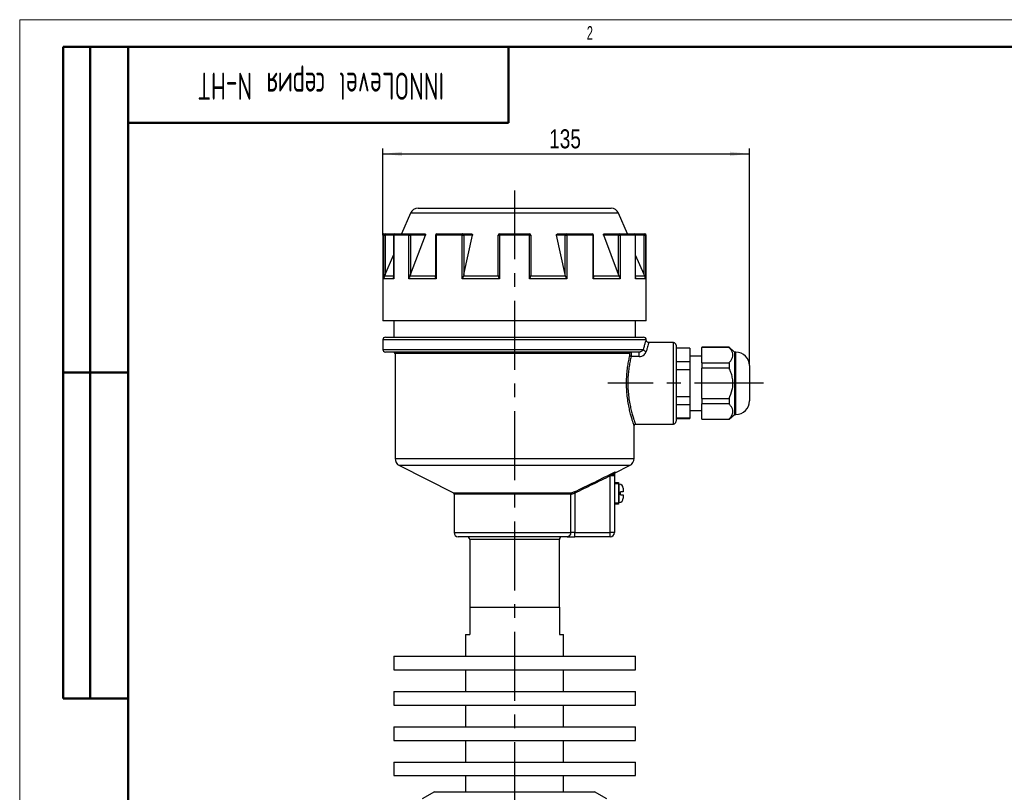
# Model space of a CAD drawing. Header units: millimetres. Extents: x 0 to 420, y 0 to 297.
# Tile 2 of 7: x 0 to 181, y 155 to 297. Entities that reach past the tile are written whole.
import ezdxf

# ---------------------------------------------------------------- set-up
doc = ezdxf.new("R2010")
doc.units = ezdxf.units.MM
doc.linetypes.add('CENTERX2', pattern=[20.32, 12.7, -2.54, 2.54, -2.54])
doc.layers.add('ОСЕВЫЕ', color=7, linetype='Continuous')
doc.layers.add('ОСНОВНОЙ', color=7, linetype='Continuous', lineweight=25)
doc.styles.add('SLDTEXTSTYLE0', font='TXT', dxfattribs={"width": 0.605, "bigfont": 'bigfont'})
doc.styles.add('SLDTEXTSTYLE2', font='TXT', dxfattribs={"width": 0.605})
doc.styles.add('SLDTEXTSTYLE4', font='TXT', dxfattribs={"width": 0.75})
doc.dimstyles.new('SLDDIMSTYLE0', dxfattribs={"dimtxt": 3.5, "dimasz": 3.556, "dimexe": 0, "dimexo": 0.0625, "dimgap": 0.875, "dimtad": 1, "dimdec": 0, "dimlfac": 2, "dimrnd": 1e-09, "dimzin": 12, "dimdsep": 46, "dimtxsty": 'SLDTEXTSTYLE4', "dimsah": 1, "dimcen": 0.09, "dimadec": 0, "dimazin": 3, "dimtfac": 1, "dimtdec": 0, "dimtofl": 0, "dimtmove": 0, "dimatfit": 3, "dimfxl": 0, "dimfrac": 2, "dimtolj": 1, "dimtzin": 12, "dimarcsym": 0})

# ---------------------------------------------------------------- blocks, each defined once
blk = doc.blocks.new('_D')
at = {"layer": 'ОСЕВЫЕ'}
for p, q in [((66.86, 257.29), (66.86, 273.29)), ((66.86, 272.29), (134.36, 272.29)), ((134.36, 233.29), (134.36, 273.29))]:
    blk.add_line(p, q, dxfattribs=at)
for points in [[(66.86, 272.29), (70.42, 271.91), (70.42, 272.68)], [(134.36, 272.29), (130.81, 272.68), (130.81, 271.91)]]:
    blk.add_solid(points, dxfattribs=at)
at = {"layer": 'ОСЕВЫЕ', "insert": (97.48, 276.81), "char_height": 3.5, "attachment_point": 1, "style": 'SLDTEXTSTYLE4'}
blk.add_mtext('135', dxfattribs=at)

msp = doc.modelspace()

# ---------------------------------------------------------------- linework, layer by layer
at = {"color": 7, "linetype": 'Continuous', "lineweight": 18}
for q in [(420, 297), (0, 0)]:
    msp.add_line((0, 297), q, dxfattribs=at)
at = {"color": 7, "linetype": 'Continuous', "lineweight": 50}
for p, q in [((8, 172), (8, 292)), ((20, 292), (8, 292)), ((8, 172), (8, 292)), ((13, 172), (13, 292)), ((13, 172), (13, 292)), ((20, 292), (20, 5)), ((415, 292), (20, 292)), ((20, 292), (20, 5)), ((90, 278), (90, 292)), ((20, 278), (90, 278)), ((8, 232), (20, 232)), ((8, 172), (20, 172))]:
    msp.add_line(p, q, dxfattribs=at)
at = {"color": 7, "linetype": 'Continuous', "lineweight": 25}
for p, q in [((71.97, 261.39), (70.31, 257.54)), ((73.35, 262.29), (91.11, 262.29)), ((91.11, 262.29), (108.88, 262.29)), ((111.91, 257.54), (110.25, 261.39)), ((67.11, 257.54), (67.27, 257.54)), ((67.27, 257.54), (69.09, 257.54)), ((67.27, 257.54), (67.27, 257.29)), ((69.09, 257.54), (71.84, 257.54)), ((71.84, 257.54), (74.63, 257.54)), ((76.81, 257.54), (81.57, 257.54)), ((81.57, 257.54), (83.19, 257.54)), ((88.36, 257.54), (93.86, 257.54)), ((99.04, 257.54), (100.65, 257.54)), ((100.65, 257.54), (105.41, 257.54)), ((107.59, 257.54), (110.38, 257.54)), ((110.38, 257.54), (113.13, 257.54)), ((113.13, 257.54), (114.95, 257.54)), ((114.95, 257.54), (114.95, 257.29)), ((114.95, 257.54), (115.11, 257.54)), ((66.86, 257.29), (66.86, 241.54)), ((67.02, 249.29), (67.02, 257.29)), ((67.02, 257.29), (67.27, 257.29)), ((67.27, 257.29), (67.27, 250.05)), ((68.84, 257.29), (68.84, 249.5)), ((68.86, 257.29), (68.86, 249.29)), ((71.64, 257.29), (68.86, 257.29)), ((71.64, 249.29), (71.64, 257.29)), ((71.64, 257.29), (71.96, 257.29)), ((71.96, 250.05), (74.69, 257.29)), ((71.96, 257.29), (71.96, 250.05)), ((74.69, 257.29), (71.96, 257.29)), ((76.56, 257.29), (76.56, 249.78)), ((76.66, 257.29), (76.66, 249.29)), ((81.47, 257.29), (76.66, 257.29)), ((81.47, 249.29), (81.47, 257.29)), ((81.47, 257.29), (81.79, 257.29)), ((81.79, 250.05), (83.36, 257.29)), ((81.79, 257.29), (81.79, 250.05)), ((83.36, 257.29), (81.79, 257.29)), ((88.11, 250.05), (88.11, 257.29)), ((88.11, 257.29), (88.33, 257.29)), ((93.89, 257.29), (88.33, 257.29)), ((88.33, 257.29), (88.33, 249.29)), ((93.89, 249.29), (93.89, 257.29)), ((93.89, 257.29), (94.11, 257.29)), ((94.11, 257.29), (94.11, 250.05)), ((100.43, 250.05), (98.86, 257.29)), ((100.43, 257.29), (98.86, 257.29)), ((100.43, 250.05), (100.43, 257.29)), ((100.43, 257.29), (100.75, 257.29)), ((100.75, 257.29), (100.75, 249.29)), ((105.56, 257.29), (100.75, 257.29)), ((105.56, 249.29), (105.56, 257.29)), ((105.66, 249.78), (105.66, 257.29)), ((110.26, 250.05), (107.53, 257.29)), ((110.26, 257.29), (107.53, 257.29)), ((110.26, 250.05), (110.26, 257.29)), ((110.26, 257.29), (110.59, 257.29)), ((110.59, 257.29), (110.59, 249.29)), ((113.36, 257.29), (110.59, 257.29)), ((113.36, 249.29), (113.36, 257.29)), ((113.38, 249.5), (113.38, 257.29)), ((114.95, 250.05), (114.95, 257.29)), ((114.95, 257.29), (115.2, 257.29)), ((115.2, 257.29), (115.2, 249.29)), ((115.36, 241.54), (115.36, 257.29)), ((67.27, 250.05), (68.84, 253.66)), ((114.95, 250.05), (113.38, 253.66)), ((68.86, 249.29), (67.02, 249.29)), ((67.27, 250.05), (67.15, 249.78)), ((76.66, 249.29), (71.64, 249.29)), ((71.96, 250.05), (71.84, 249.78)), ((76.56, 249.78), (71.84, 249.78)), ((88.33, 249.29), (81.47, 249.29)), ((81.79, 250.05), (81.7, 249.78)), ((88.14, 249.78), (81.7, 249.78)), ((88.14, 249.78), (88.11, 250.05)), ((100.75, 249.29), (93.89, 249.29)), ((94.11, 250.05), (94.08, 249.78)), ((100.52, 249.78), (94.08, 249.78)), ((100.52, 249.78), (100.43, 250.05)), ((110.59, 249.29), (105.56, 249.29)), ((110.38, 249.78), (105.66, 249.78)), ((110.38, 249.78), (110.26, 250.05)), ((115.2, 249.29), (113.36, 249.29)), ((115.08, 249.78), (114.95, 250.05)), ((91.11, 241.54), (66.86, 241.54)), ((68.86, 241.54), (68.86, 238.54)), ((115.36, 241.54), (91.11, 241.54)), ((113.36, 238.54), (113.36, 241.54)), ((66.86, 238.04), (66.86, 236.29)), ((67.36, 238.54), (114.86, 238.54)), ((115.36, 238.04), (91.11, 238.04)), ((120.36, 237.54), (115.85, 237.54)), ((114.08, 235.79), (67.36, 235.79)), ((114.08, 234.97), (114.08, 235.79)), ((120.86, 237.04), (120.86, 223.04)), ((123.36, 236.54), (120.86, 236.54)), ((123.36, 236.49), (120.86, 236.49)), ((123.36, 236.54), (123.36, 236.49)), ((123.36, 236.49), (123.36, 233.99)), ((130.61, 236.67), (125.61, 236.67)), ((125.61, 236.67), (125.61, 236.65)), ((130.61, 236.65), (125.61, 236.65)), ((125.61, 233.84), (125.61, 236.65)), ((131.61, 235.79), (130.61, 236.67)), ((130.61, 236.67), (130.61, 236.65)), ((131.86, 235.79), (131.61, 235.79)), ((131.61, 235.79), (131.61, 224.29)), ((69.11, 235.54), (69.11, 216.22)), ((114.08, 234.97), (112.58, 234.97)), ((123.36, 233.99), (120.86, 233.99)), ((125.61, 235.04), (123.36, 235.04)), ((123.36, 233.99), (123.36, 232.54)), ((123.36, 232.54), (120.86, 232.54)), ((123.36, 232.54), (123.36, 227.54)), ((125.61, 233.84), (130.61, 233.84)), ((125.61, 233.84), (125.61, 232.85)), ((130.61, 232.85), (125.61, 232.85)), ((125.61, 227.24), (125.61, 232.85)), ((130.61, 233.84), (130.61, 232.85)), ((134.36, 233.29), (134.36, 226.79)), ((20, 232), (8, 232)), ((123.36, 227.54), (120.86, 227.54)), ((123.36, 227.54), (123.36, 226.1)), ((125.61, 227.24), (130.61, 227.24)), ((125.61, 227.24), (125.61, 226.25)), ((130.61, 227.24), (130.61, 226.25)), ((123.36, 226.1), (120.86, 226.1)), ((123.36, 226.1), (123.36, 223.6)), ((123.36, 225.04), (125.61, 225.04)), ((130.61, 226.25), (125.61, 226.25)), ((125.61, 223.44), (125.61, 226.25)), ((123.36, 223.6), (120.86, 223.6)), ((120.86, 223.54), (123.36, 223.54)), ((123.36, 223.6), (123.36, 223.54)), ((125.61, 223.44), (130.61, 223.44)), ((125.61, 223.44), (125.61, 223.42)), ((125.61, 223.42), (130.61, 223.42)), ((130.61, 223.42), (131.61, 224.29)), ((130.61, 223.44), (130.61, 223.42)), ((131.61, 224.29), (131.86, 224.29)), ((113.11, 216.22), (113.11, 222.31)), ((113.36, 222.54), (120.36, 222.54)), ((69.93, 214.88), (79.85, 209.86)), ((109.62, 213.53), (112.29, 214.88)), ((109.49, 213), (108.74, 213)), ((108.74, 202.54), (108.74, 213)), ((109.49, 213), (109.49, 202.54)), ((109.49, 211.79), (110.24, 211.79)), ((110.24, 211.54), (109.49, 211.54)), ((110.24, 211.79), (110.24, 211.54)), ((110.24, 211.54), (110.24, 208.04)), ((110.39, 211.47), (110.24, 211.47)), ((111.14, 210.72), (111.14, 210.07)), ((79.99, 209.64), (79.99, 202.54)), ((101.5, 202.54), (101.5, 209.64)), ((102.09, 210.03), (102.2, 209.81)), ((102.2, 209.81), (102.2, 202.54)), ((110.64, 209.52), (110.64, 210.07)), ((111.14, 209.52), (111.14, 208.87)), ((109.49, 208.04), (110.24, 208.04)), ((110.24, 207.79), (109.49, 207.79)), ((110.24, 208.12), (110.39, 208.12)), ((110.24, 208.04), (110.24, 207.79)), ((100.8, 201.79), (80.74, 201.79)), ((82.86, 201.29), (82.86, 188.79)), ((99.36, 188.79), (99.36, 201.29)), ((100.8, 201.79), (102.2, 201.79)), ((102.2, 202.54), (101.5, 202.54)), ((102.2, 201.79), (102.2, 202.54)), ((102.2, 202.54), (108.74, 202.54)), ((108.74, 201.79), (102.2, 201.79)), ((108.74, 201.79), (108.74, 202.54)), ((109.49, 202.54), (108.74, 202.54)), ((82.86, 188.79), (82.86, 183.79)), ((82.86, 188.79), (99.36, 188.79)), ((99.36, 188.79), (99.36, 183.79)), ((82.11, 183.79), (82.11, 179.79)), ((82.11, 183.79), (82.86, 183.79)), ((99.36, 183.79), (100.11, 183.79)), ((100.11, 179.79), (100.11, 183.79)), ((68.86, 179.79), (68.86, 177.29)), ((68.86, 179.79), (91.11, 179.79)), ((91.11, 179.79), (113.36, 179.79)), ((113.36, 177.29), (113.36, 179.79)), ((68.86, 177.29), (91.11, 177.29)), ((82.11, 177.29), (82.11, 173.29)), ((91.11, 177.29), (113.36, 177.29)), ((100.11, 173.29), (100.11, 177.29)), ((68.86, 173.29), (68.86, 170.79)), ((68.86, 173.29), (91.11, 173.29)), ((91.11, 173.29), (113.36, 173.29)), ((113.36, 170.79), (113.36, 173.29)), ((68.86, 170.79), (91.11, 170.79)), ((82.11, 170.79), (82.11, 166.79)), ((91.11, 170.79), (113.36, 170.79)), ((100.11, 166.79), (100.11, 170.79)), ((68.86, 166.79), (68.86, 164.29)), ((68.86, 166.79), (91.11, 166.79)), ((91.11, 166.79), (113.36, 166.79)), ((113.36, 164.29), (113.36, 166.79)), ((68.86, 164.29), (91.11, 164.29)), ((82.11, 164.29), (82.11, 160.29)), ((91.11, 164.29), (113.36, 164.29)), ((100.11, 160.29), (100.11, 164.29)), ((68.86, 160.29), (68.86, 157.79)), ((68.86, 160.29), (91.11, 160.29)), ((91.11, 160.29), (113.36, 160.29)), ((113.36, 157.79), (113.36, 160.29)), ((68.86, 157.79), (91.11, 157.79)), ((82.11, 157.79), (82.11, 154.79)), ((91.11, 157.79), (113.36, 157.79)), ((100.11, 154.79), (100.11, 157.79)), ((76.36, 154.79), (74.11, 153.5)), ((76.36, 154.79), (105.86, 154.79)), ((108.11, 153.5), (105.86, 154.79))]:
    msp.add_line(p, q, dxfattribs=at)
at = {"color": 8, "linetype": 'Continuous', "lineweight": 25}
for p, q in [((110.25, 261.39), (71.97, 261.39)), ((67.02, 257.29), (66.86, 257.29)), ((68.84, 257.29), (67.27, 257.29)), ((68.84, 257.29), (68.86, 257.29)), ((76.56, 257.29), (76.66, 257.29)), ((105.56, 257.29), (105.66, 257.29)), ((113.36, 257.29), (113.38, 257.29)), ((114.95, 257.29), (113.38, 257.29)), ((115.36, 257.29), (115.2, 257.29)), ((68.84, 249.78), (67.15, 249.78)), ((115.08, 249.78), (113.38, 249.78)), ((91.11, 238.04), (66.86, 238.04)), ((120.36, 222.54), (120.36, 237.54)), ((66.86, 236.29), (114.86, 236.29)), ((131.86, 224.29), (131.86, 235.79)), ((112.29, 235.54), (69.11, 235.54)), ((69.11, 216.22), (113.11, 216.22)), ((112.29, 214.88), (69.93, 214.88)), ((110.39, 208.12), (110.39, 211.47)), ((79.85, 209.86), (101.63, 209.86)), ((101.5, 209.64), (79.99, 209.64)), ((79.99, 202.54), (101.5, 202.54)), ((91.11, 201.29), (82.86, 201.29)), ((99.36, 201.29), (91.11, 201.29))]:
    msp.add_line(p, q, dxfattribs=at)
at = {"color": 7, "linetype": 'Continuous', "lineweight": 25, "flags": 128}
for points in [[(71.84, 257.54), (71.86, 257.54), (71.89, 257.53), (71.91, 257.5), (71.93, 257.47), (71.94, 257.43), (71.95, 257.39), (71.96, 257.34), (71.96, 257.29)], [(76.81, 257.54), (76.78, 257.54), (76.75, 257.53), (76.73, 257.5), (76.7, 257.47), (76.69, 257.43), (76.67, 257.39), (76.66, 257.34), (76.66, 257.29)], [(81.57, 257.54), (81.55, 257.54), (81.53, 257.53), (81.52, 257.5), (81.5, 257.47), (81.49, 257.43), (81.48, 257.39), (81.47, 257.34), (81.47, 257.29)], [(100.65, 257.54), (100.67, 257.54), (100.69, 257.53), (100.71, 257.5), (100.72, 257.47), (100.73, 257.43), (100.74, 257.39), (100.75, 257.34), (100.75, 257.29)], [(105.41, 257.54), (105.44, 257.54), (105.47, 257.53), (105.5, 257.5), (105.52, 257.47), (105.54, 257.43), (105.55, 257.39), (105.56, 257.34), (105.56, 257.29)], [(110.38, 257.54), (110.36, 257.54), (110.34, 257.53), (110.32, 257.5), (110.3, 257.47), (110.28, 257.43), (110.27, 257.39), (110.26, 257.34), (110.26, 257.29)], [(109.49, 213.41), (109.48, 213.37), (109.44, 213.33), (109.38, 213.29), (109.31, 213.25), (109.22, 213.22), (109.11, 213.2), (108.99, 213.18), (108.86, 213.17)]]:
    msp.add_lwpolyline(points, dxfattribs=at)
at = {"color": 7, "linetype": 'Continuous', "lineweight": 25}
for centre, radius, start, end in [((73.35, 260.79), 1.5, 90, 156.666), ((108.88, 260.79), 1.5, 23.334, 90), ((67.11, 257.29), 0.25, 90, 180), ((67.27, 257.3), 0.249, 90.1899, 180.1887), ((69.09, 257.29), 0.25, 90, 180), ((69.1, 257.3), 0.24, 92.5659, 182.3543), ((71.87, 257.32), 0.229, 96.9182, 185.5507), ((76.81, 257.29), 0.25, 90, 180), ((81.55, 257.31), 0.235, 356.1887, 85.5981), ((88.36, 257.29), 0.25, 90, 180), ((88.9, 257.36), 0.57, 160.7177, 186.209), ((93.32, 257.36), 0.57, 353.791, 19.2823), ((93.86, 257.29), 0.25, 0, 90), ((100.67, 257.31), 0.235, 94.4019, 183.8113), ((105.41, 257.29), 0.25, 0, 90), ((110.36, 257.32), 0.229, 354.4493, 83.0818), ((113.13, 257.29), 0.25, 0, 90), ((113.12, 257.3), 0.24, 357.6457, 87.4341), ((114.95, 257.3), 0.249, 359.8113, 89.8101), ((115.11, 257.29), 0.25, 0, 90), ((67.36, 238.04), 0.5, 90, 180), ((114.86, 238.04), 0.5, 0, 90), ((120.36, 237.04), 0.5, 0, 90), ((67.36, 236.29), 0.5, 180, 270), ((68.86, 235.54), 0.25, 0, 90), ((112.53, 235.55), 0.245, 91.1157, 181.0739), ((115.37, 236.43), 0.529, 195.1348, 267.7096), ((131.86, 233.29), 2.5, 0, 90), ((112.6, 235.25), 0.284, 204.8864, 266.6696), ((131.86, 226.79), 2.5, 270, 0), ((120.36, 223.04), 0.5, 270, 0), ((70.61, 216.22), 1.5, 180, 243.1721), ((111.61, 216.22), 1.5, 296.8279, 0), ((109.74, 213.31), 0.25, 116.7641, 179.9999), ((110.39, 210.72), 0.75, 0, 90), ((79.74, 209.64), 0.25, 0, 63.1721), ((101.75, 209.64), 0.252, 119.4918, 180.7844), ((110.39, 208.87), 0.75, 270, 0), ((80.74, 202.54), 0.75, 180, 270), ((82.36, 201.29), 0.5, 0, 90), ((99.86, 201.29), 0.5, 90, 180), ((100.77, 202.52), 0.726, 272.029, 1.8946), ((108.74, 202.54), 0.75, 270, 0)]:
    msp.add_arc(centre, radius, start, end, dxfattribs=at)
for points, knots in [([(74.63, 257.54), (74.65, 257.54), (74.68, 257.54), (74.71, 257.5), (74.72, 257.45), (74.72, 257.38), (74.7, 257.32), (74.69, 257.29)], [0, 0, 0, 0, 0.191459, 0.382973, 0.574512, 0.775585, 1, 1, 1, 1]), ([(83.19, 257.54), (83.21, 257.54), (83.26, 257.54), (83.31, 257.5), (83.35, 257.45), (83.37, 257.38), (83.37, 257.32), (83.36, 257.29)], [0, 0, 0, 0, 0.191459, 0.382973, 0.574512, 0.775585, 1, 1, 1, 1]), ([(98.86, 257.29), (98.86, 257.32), (98.85, 257.38), (98.87, 257.46), (98.93, 257.51), (98.98, 257.54), (99.02, 257.54), (99.04, 257.54)], [0, 0, 0, 0, 0.233066, 0.466775, 0.683439, 0.881794, 1, 1, 1, 1]), ([(107.53, 257.29), (107.52, 257.32), (107.5, 257.38), (107.5, 257.46), (107.52, 257.51), (107.56, 257.54), (107.58, 257.54), (107.59, 257.54)], [0, 0, 0, 0, 0.233066, 0.466775, 0.683439, 0.881794, 1, 1, 1, 1]), ([(67.15, 249.78), (67.1, 249.66), (67.04, 249.5), (67.02, 249.33), (67.02, 249.29), (67.02, 249.29)], [0, 0, 0, 0, 0.745349, 0.990854, 1, 1, 1, 1]), ([(68.86, 249.29), (68.86, 249.29), (68.85, 249.33), (68.84, 249.4), (68.85, 249.47), (68.85, 249.5)], [0, 0, 0, 0, 0.020816, 0.579582, 1, 1, 1, 1]), ([(71.84, 249.78), (71.78, 249.66), (71.7, 249.5), (71.65, 249.33), (71.64, 249.29), (71.64, 249.29)], [0, 0, 0, 0, 0.745349, 0.990854, 1, 1, 1, 1]), ([(76.66, 249.29), (76.66, 249.29), (76.64, 249.33), (76.59, 249.5), (76.57, 249.66), (76.56, 249.78)], [0, 0, 0, 0, 0.009146, 0.254651, 1, 1, 1, 1]), ([(81.7, 249.78), (81.64, 249.66), (81.56, 249.5), (81.49, 249.33), (81.47, 249.29), (81.47, 249.29)], [0, 0, 0, 0, 0.745349, 0.990854, 1, 1, 1, 1]), ([(88.33, 249.29), (88.33, 249.29), (88.31, 249.33), (88.24, 249.5), (88.18, 249.66), (88.14, 249.78)], [0, 0, 0, 0, 0.009146, 0.254651, 1, 1, 1, 1]), ([(94.08, 249.78), (94.04, 249.66), (93.98, 249.5), (93.91, 249.33), (93.89, 249.29), (93.89, 249.29)], [0, 0, 0, 0, 0.745349, 0.990854, 1, 1, 1, 1]), ([(100.75, 249.29), (100.75, 249.29), (100.73, 249.33), (100.66, 249.5), (100.58, 249.66), (100.52, 249.78)], [0, 0, 0, 0, 0.009146, 0.254651, 1, 1, 1, 1]), ([(105.66, 249.78), (105.65, 249.66), (105.64, 249.5), (105.58, 249.33), (105.56, 249.29), (105.56, 249.29)], [0, 0, 0, 0, 0.745349, 0.990854, 1, 1, 1, 1]), ([(110.59, 249.29), (110.58, 249.29), (110.57, 249.33), (110.52, 249.5), (110.44, 249.66), (110.38, 249.78)], [0, 0, 0, 0, 0.009146, 0.254651, 1, 1, 1, 1]), ([(113.37, 249.5), (113.38, 249.47), (113.39, 249.4), (113.37, 249.33), (113.36, 249.29), (113.36, 249.29)], [0, 0, 0, 0, 0.420418, 0.979184, 1, 1, 1, 1]), ([(115.2, 249.29), (115.2, 249.29), (115.2, 249.33), (115.18, 249.5), (115.12, 249.66), (115.08, 249.78)], [0, 0, 0, 0, 0.009146, 0.254651, 1, 1, 1, 1]), ([(114.86, 236.29), (114.93, 236.57), (115, 236.82), (115.09, 237.15), (115.12, 237.25), (115.17, 237.43), (115.2, 237.52), (115.27, 237.74), (115.3, 237.85), (115.34, 237.97), (115.35, 238), (115.36, 238.03), (115.36, 238.04), (115.36, 238.04)], [0, 0, 0, 0, 0.25, 0.25, 0.375, 0.375, 0.5, 0.5, 0.75, 0.75, 0.875, 0.875, 1, 1, 1, 1]), ([(115.85, 237.55), (115.83, 237.55), (115.74, 237.55), (115.61, 237.6), (115.48, 237.71), (115.41, 237.82), (115.37, 237.93), (115.36, 238.01), (115.36, 238.05), (115.36, 238.06)], [0, 0, 0, 0, 0.097491, 0.3255592, 0.5297114, 0.6960347, 0.8366467, 0.9536758, 1, 1, 1, 1]), ([(112.53, 235.79), (112.53, 235.79), (112.54, 235.79), (112.55, 235.76), (112.56, 235.74), (112.58, 235.66), (112.58, 235.59), (112.6, 235.42), (112.6, 235.32), (112.59, 235.13), (112.59, 235.04), (112.58, 234.97)], [0, 0, 0, 0, 0.125, 0.125, 0.25, 0.25, 0.5, 0.5, 0.75, 0.75, 1, 1, 1, 1]), ([(114.86, 236.29), (114.84, 236.25), (114.81, 236.2), (114.73, 236.1), (114.68, 236.05), (114.56, 235.95), (114.49, 235.91), (114.36, 235.85), (114.31, 235.83), (114.2, 235.8), (114.15, 235.79), (114.08, 235.79)], [0, 0, 0, 0, 0.25, 0.25, 0.5, 0.5, 0.75, 0.75, 0.875, 0.875, 1, 1, 1, 1]), ([(114.08, 234.97), (114.25, 234.97), (114.42, 235), (114.71, 235.12), (114.84, 235.21), (115.06, 235.39), (115.15, 235.49), (115.28, 235.7), (115.32, 235.8), (115.35, 235.9)], [0, 0, 0, 0, 0.25, 0.25, 0.5, 0.5, 0.75, 0.75, 1, 1, 1, 1]), ([(130.61, 233.84), (130.75, 233.99), (131.02, 234.3), (131.27, 234.77), (131.35, 235.25), (131.26, 235.73), (131.01, 236.2), (130.75, 236.49), (130.61, 236.65)], [0, 0, 0, 0, 0.171208, 0.345582, 0.502778, 0.664853, 0.830722, 1, 1, 1, 1]), ([(113.11, 222.31), (113.11, 222.31), (113.12, 222.27), (113.07, 222.41), (112.96, 222.73), (112.8, 223.25), (112.59, 223.95), (112.36, 224.82), (112.14, 225.86), (111.94, 227.04), (111.79, 228.29), (111.73, 229.6), (111.74, 230.87), (111.82, 232.11), (111.96, 233.22), (112.14, 234.25), (112.27, 234.84), (112.34, 235.13)], [0, 0, 0, 0, 0.013172, 0.081456, 0.151756, 0.220487, 0.291057, 0.363405, 0.437736, 0.512212, 0.588988, 0.660558, 0.734367, 0.80259, 0.872678, 0.935678, 1, 1, 1, 1]), ([(112.34, 235.13), (112.35, 235.17), (112.35, 235.21), (112.36, 235.31), (112.35, 235.36), (112.34, 235.44), (112.33, 235.48), (112.31, 235.53), (112.3, 235.54), (112.29, 235.54)], [0, 0, 0, 0, 0.25, 0.25, 0.5, 0.5, 0.75, 0.75, 1, 1, 1, 1]), ([(130.61, 227.24), (130.84, 227.77), (131.19, 228.59), (131.34, 229.78), (131.31, 230.7), (131.12, 231.6), (130.86, 232.31), (130.67, 232.72), (130.61, 232.85)], [0, 0, 0, 0, 0.2979852, 0.4552329, 0.6124166, 0.7689105, 0.9256252, 1, 1, 1, 1]), ([(130.61, 223.44), (130.75, 223.6), (131.02, 223.9), (131.27, 224.38), (131.35, 224.86), (131.26, 225.33), (131.01, 225.8), (130.75, 226.1), (130.61, 226.25)], [0, 0, 0, 0, 0.171208, 0.345582, 0.502778, 0.664853, 0.830722, 1, 1, 1, 1]), ([(113.17, 222.45), (113.18, 222.46), (113.2, 222.49), (113.27, 222.53), (113.33, 222.54), (113.36, 222.54)], [0, 0, 0, 0, 0.173629, 0.581398, 1, 1, 1, 1]), ([(102.09, 210.03), (103.35, 210.64), (104.61, 211.25), (107.12, 212.48), (108.37, 213.1), (109.63, 213.72)], [0, 0, 0, 0, 0.5, 0.5, 1, 1, 1, 1]), ([(108.74, 213), (107.65, 212.46), (106.56, 211.93), (104.38, 210.86), (103.29, 210.33), (102.2, 209.81)], [0, 0, 0, 0, 0.5, 0.5, 1, 1, 1, 1]), ([(108.86, 213.17), (108.91, 213.23), (108.97, 213.28), (109.09, 213.39), (109.15, 213.43), (109.35, 213.57), (109.49, 213.65), (109.63, 213.72)], [0, 0, 0, 0, 0.25, 0.25, 0.5, 0.5, 1, 1, 1, 1]), ([(109.49, 213.41), (109.49, 213.46), (109.49, 213.49), (109.51, 213.55), (109.52, 213.58), (109.56, 213.65), (109.59, 213.69), (109.63, 213.72)], [0, 0, 0, 0, 0.25, 0.25, 0.5, 0.5, 1, 1, 1, 1]), ([(101.5, 209.64), (101.56, 209.64), (101.65, 209.66), (101.91, 209.72), (102.05, 209.76), (102.2, 209.81)], [0, 0, 0, 0, 0.5, 0.5, 1, 1, 1, 1]), ([(102.09, 210.03), (102, 209.99), (101.9, 209.94), (101.73, 209.88), (101.67, 209.86), (101.63, 209.86)], [0, 0, 0, 0, 0.5, 0.5, 1, 1, 1, 1]), ([(111.14, 210.07), (111.14, 210.07), (111.13, 210.07), (111.08, 210.07), (111.05, 210.07), (110.96, 210.07), (110.9, 210.07), (110.78, 210.07), (110.71, 210.07), (110.64, 210.07)], [0, 0, 0, 0, 0.25, 0.25, 0.5, 0.5, 0.75, 0.75, 1, 1, 1, 1]), ([(110.64, 209.52), (110.78, 209.52), (110.91, 209.52), (111.05, 209.52), (111.08, 209.52), (111.13, 209.52), (111.14, 209.52), (111.14, 209.52)], [0, 0, 0, 0, 0.5, 0.5, 0.75, 0.75, 1, 1, 1, 1])]:
    msp.add_open_spline(points, degree=3, knots=knots, dxfattribs=at)
at = {"color": 8, "linetype": 'Continuous', "lineweight": 25}
for points, knots in [([(115.85, 237.52), (115.86, 237.53), (115.86, 237.55), (115.8, 237.37), (115.69, 237.02), (115.53, 236.52), (115.41, 236.11), (115.35, 235.9)], [0, 0, 0, 0, 0.095135, 0.335897, 0.584012, 0.789949, 1, 1, 1, 1]), ([(112.58, 234.97), (112.51, 234.69), (112.38, 234.12), (112.2, 233.14), (112.06, 232.05), (111.97, 230.87), (111.96, 229.63), (112.03, 228.37), (112.17, 227.14), (112.37, 226.01), (112.6, 225), (112.83, 224.16), (113.04, 223.48), (113.21, 222.97), (113.32, 222.66), (113.37, 222.52), (113.36, 222.55), (113.36, 222.56)], [0, 0, 0, 0, 0.062987, 0.127291, 0.195278, 0.265135, 0.336346, 0.409867, 0.484133, 0.560788, 0.633252, 0.707705, 0.776786, 0.847663, 0.916408, 0.987129, 1, 1, 1, 1]), ([(109.63, 213.72), (109.62, 213.61), (109.62, 213.5), (109.62, 213.53), (109.62, 213.53)], [0, 0, 0, 0, 0.996049, 1, 1, 1, 1])]:
    msp.add_open_spline(points, degree=3, knots=knots, dxfattribs=at)
at = {"color": 7, "linetype": 'Continuous', "lineweight": 25}
for points in [[(108.74, 213), (108.78, 213.06), (108.82, 213.11), (108.86, 213.17)], [(109.49, 213.41), (109.49, 213.28), (109.49, 213.14), (109.49, 213)]]:
    msp.add_open_spline(points, degree=3, dxfattribs=at)
at = {"layer": 'ОСЕВЫЕ', "linetype": 'CENTERX2'}
for p, q in [((91.11, 265.57), (91.11, 63.03)), ((136.95, 230.04), (108.29, 230.04))]:
    msp.add_line(p, q, dxfattribs=at)
at = {"layer": 'ОСНОВНОЙ', "linetype": 'Continuous', "lineweight": 18}
for p, q in [((20, 5), (20, 292)), ((20, 292), (415, 292))]:
    msp.add_line(p, q, dxfattribs=at)

# ---------------------------------------------------------------- texts
at = {"color": 7, "linetype": 'Continuous', "lineweight": 0, "insert": (55.44, 282.26), "char_height": 5, "attachment_point": 2, "rotation": 180, "style": 'SLDTEXTSTYLE0'}
msp.add_mtext('INNOLevel серия N-HT', dxfattribs=at)
at = {"layer": 'ОСНОВНОЙ', "insert": (104.98, 295.82), "char_height": 2.5, "attachment_point": 2, "style": 'SLDTEXTSTYLE2'}
msp.add_mtext('2', dxfattribs=at)

# ---------------------------------------------------------------- dimensions: what is measured, and where the dimension line sits
at = {"layer": 'ОСЕВЫЕ'}
dim = msp.add_linear_dim(base=(134.36, 272.29), p1=(66.86, 257.29), p2=(134.36, 233.29), dimstyle='SLDDIMSTYLE0', dxfattribs=at)
dim.commit()
dim.dimension.update_dxf_attribs({"geometry": '_D', "text_midpoint": (101.36, 272.29), "dimtype": 160})

doc.saveas('drawing.dxf')
